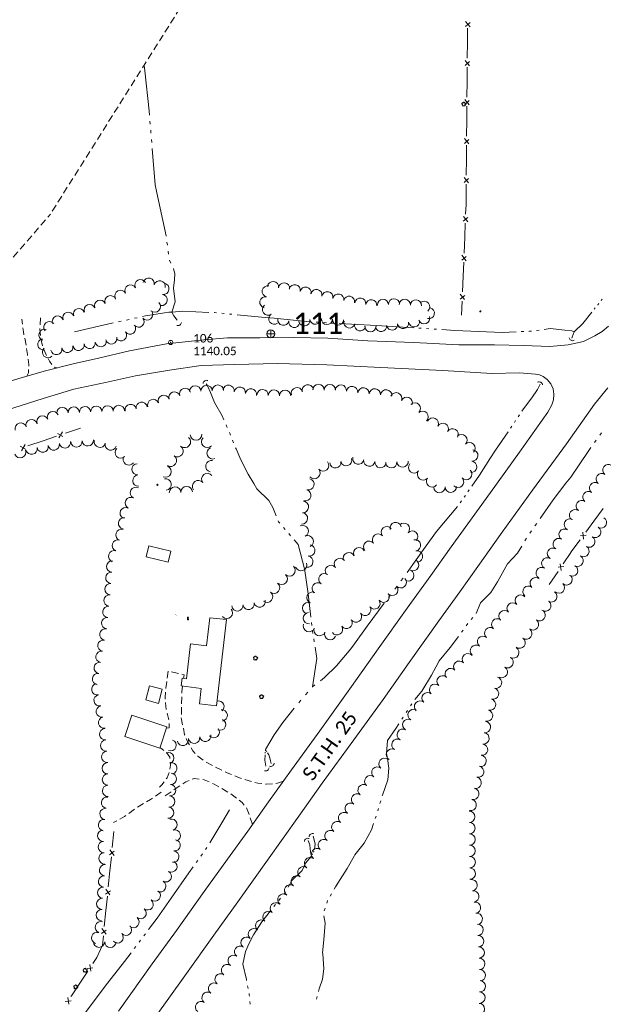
# Model space of a CAD drawing. Extents: x 296683 to 302265, y 46050 to 52727.
# Tile 10 of 26: x 298704 to 299118, y 48049 to 48746. Entities that reach past the tile are written whole.
import ezdxf
from ezdxf.enums import TextEntityAlignment as Align

# ---------------------------------------------------------------- set-up
doc = ezdxf.new("R2010")
doc.units = 0
doc.header["$MEASUREMENT"] = 0
for name, pattern in [('DGN Style 3', [37.5, 25, -12.5]), ('Echnl', [0.68, 0.25, -0.03, 0.02, -0.03, 0.02, -0.03, 0.02, -0.03, 0.25]), ('Wisdot3', [0.1875, 0.125, -0.0625])]:
    doc.linetypes.add(name, pattern=pattern)
for name, color, linetype, lineweight in [('Level 11', 7, 'Continuous', 25), ('Level 12', 241, 'Continuous', 25), ('Level 14', 1, 'Continuous', 25), ('Level 15', 40, 'Efen', 25), ('Level 17', 50, 'Wisdot3', 25), ('Level 18', 72, 'Etrel', 25), ('Level 19', 153, 'Echnl', 25), ('Level 4', 101, 'Continuous', 25)]:
    doc.layers.add(name, color=color, linetype=linetype, lineweight=lineweight)
doc.layers.add('Level 6', color=7, linetype='Continuous', lineweight=25, true_color=0xdfac20)
doc.styles.add('CalibriRegular', font='calibri.ttf')
doc.styles.add('Style-IGR_FONT_0', font='calibri.ttf')
doc.linetypes.add('Efen', pattern='A,0.105,-0.0325,[20,dgnlstyle-ewdotudls.shx,S=0.000293,R=0,X=0,Y=0],-0.0325,0.105', length=0.275)
doc.linetypes.add('Etrel', pattern='A,0,[14,dgnlstyle-ewdotudls.shx,S=0.00065925,R=0,X=0,Y=0],-0.082294', length=0.082294)

# ---------------------------------------------------------------- blocks, each defined once
blk = doc.blocks.new('PP')
at = {"layer": 'Level 6', "color": 40, "linetype": 'Continuous', "lineweight": 0}
for radius in [7.5, 0.96]:
    blk.add_circle((0, 0), radius, dxfattribs=at)
blk = doc.blocks.new('PHOTOC')
at = {"layer": 'Level 4', "color": 73, "linetype": 'Continuous', "lineweight": 0}
for p, q in [((-13.8, 0), (14.1, 0)), ((0.1, 14.1), (0.1, -13.8))]:
    blk.add_line(p, q, dxfattribs=at)
blk.add_circle((0.2, 0), 14, dxfattribs=at)
blk = doc.blocks.new('CULVRT')
at = {"layer": 'Level 15', "color": 40, "linetype": 'Continuous', "lineweight": 0}
blk.add_arc((10, 7.5), 12.5, 216.8804, 323.1199, dxfattribs=at)
blk = doc.blocks.new('CULVRT_1')
at = {"layer": 'Level 15', "color": 40, "linetype": 'Continuous', "lineweight": 0}
blk.add_arc((10, 7.5), 12.5, 216.8794, 323.1189, dxfattribs=at)
blk = doc.blocks.new('POLE')
at = {"layer": 'Level 14', "color": 20, "linetype": 'Continuous', "lineweight": 0}
for radius in [2.02, 1.52, 1.01, 0.502]:
    blk.add_circle((0, 0), radius, dxfattribs=at)
blk = doc.blocks.new('TREE')
at = {"layer": 'Level 18', "color": 93, "linetype": 'Continuous', "lineweight": 0}
for centre, radius, start, end in [((-4.5, 0.2), 2.78, 78.0714, 279.0825), ((-1.5, 4.3), 2.78, 1.3944, 209.1674), ((3.6, 2.4), 2.97, 278.4235, 139.6574), ((-2, -4.2), 2.61, 140.7796, 358.7122), ((3.5, -3.4), 2.97, 196.0743, 79.0476)]:
    blk.add_arc(centre, radius, start, end, dxfattribs=at)
blk = doc.blocks.new('CULVRT_4')
at = {"layer": 'Level 15', "color": 40, "linetype": 'Continuous', "lineweight": 0}
blk.add_arc((10, 7.5), 12.5, 216.8801, 323.1197, dxfattribs=at)
blk = doc.blocks.new('CULVRT_5')
at = {"layer": 'Level 15', "color": 40, "linetype": 'Continuous', "lineweight": 0}
blk.add_arc((10, 7.5), 12.5, 216.8789, 323.1185, dxfattribs=at)
blk = doc.blocks.new('CULVRT_6')
at = {"layer": 'Level 15', "color": 40, "linetype": 'Continuous', "lineweight": 0}
blk.add_arc((10, 7.5), 12.5, 216.8799, 323.1194, dxfattribs=at)
blk = doc.blocks.new('CULVRT_7')
at = {"layer": 'Level 15', "color": 40, "linetype": 'Continuous', "lineweight": 0}
blk.add_arc((10, 7.5), 12.5, 216.88, 323.1196, dxfattribs=at)
blk = doc.blocks.new('CULVRT_8')
at = {"layer": 'Level 15', "color": 40, "linetype": 'Continuous', "lineweight": 0}
blk.add_arc((10, 7.5), 12.5, 216.8795, 323.119, dxfattribs=at)
blk = doc.blocks.new('CULVRT_9')
at = {"layer": 'Level 15', "color": 40, "linetype": 'Continuous', "lineweight": 0}
blk.add_arc((10, 7.5), 12.5, 216.8797, 323.1192, dxfattribs=at)
blk = doc.blocks.new('TK5')
at = {"layer": 'Level 12', "color": 241, "linetype": 'Continuous', "lineweight": 0}
for p, q in [((8.7, 1.9), (1.6, 1.9)), ((1.7, -1.6), (8.8, -1.6))]:
    blk.add_line(p, q, dxfattribs=at)
for centre, start, end in [((1.7, 0.1), 93.5242, 269.5716), ((8.7, 0.1), 270.7061, 89.9568)]:
    blk.add_arc(centre, 1.75, start, end, dxfattribs=at)
blk = doc.blocks.new('TA')
at = {"layer": 'Level 12', "color": 241, "linetype": 'Continuous', "lineweight": 0, "style": 'Style-IGR_FONT_0'}
blk.add_text('T', height=6, rotation=360, dxfattribs=at).set_placement((-1.9, 0.2), align=Align.MIDDLE_LEFT)

msp = doc.modelspace()

# ---------------------------------------------------------------- linework, layer by layer
at = {"layer": 'Level 11', "color": 21, "linetype": 'Continuous', "lineweight": 13, "ltscale": 0.2, "flags": 128}
for points in [[(298834.58, 48519.54), (298851.24, 48520.95), (298874.26, 48521.05), (298898.03, 48521.24), (298922.52, 48520.79), (298950.75, 48518.84), (298983.41, 48517.66), (299015.41, 48516.15), (299040.65, 48515.99), (299061.17, 48515.64), (299079.77, 48514.89), (299092.92, 48515.98), (299103.65, 48518.53), (299111.8, 48522.43), (299117.04, 48525.43), (299121.49, 48529.39)], [(298834.58, 48519.54), (298808.1, 48516.87), (298781.74, 48511.81), (298759.78, 48506.63), (298741.98, 48502.6), (298721.24, 48497.4), (298702.58, 48491.9), (298683.43, 48486.36), (298666.94, 48480.92), (298652.49, 48475.95), (298636.94, 48470.16), (298619.94, 48464.29), (298602.34, 48457.48), (298591.72, 48453.74)], [(298856.43, 48502.1), (298832.73, 48501.47), (298810.21, 48498.21), (298786.04, 48494.13), (298764.75, 48489.44), (298742.42, 48484.58), (298720.68, 48478.07), (298699.82, 48471.4), (298681.49, 48465.85), (298664.69, 48460.48), (298649.03, 48455.16), (298633.43, 48449.1), (298617.57, 48443.14), (298598.73, 48436.22), (298582.93, 48430.38), (298567.33, 48424.33), (298565.69, 48423.67)], [(298856.43, 48502.1), (298886.42, 48502.84), (298921.67, 48501.85), (298960.03, 48500.11), (299004.01, 48497.99), (299038.66, 48495.79), (299058.37, 48496.34), (299069.57, 48495.31), (299072.44, 48494.73), (299075.15, 48493.63), (299077.87, 48491.53), (299080.46, 48488.49), (299082.15, 48484.9), (299082.73, 48481.18), (299082.53, 48477.2), (299081.36, 48473.61), (299078.47, 48468.42), (299058.34, 48439.99), (299037.79, 48411.57), (299021.74, 48389.31), (299009.96, 48373.03)], [(299028.79, 48358.92), (299046.08, 48383.3), (299067.64, 48413.07), (299091.65, 48445.96), (299111.47, 48473.96), (299120.98, 48485.54)], [(298773.95, 48043.94), (298797.87, 48077.41), (298815.07, 48101.21), (298834.84, 48128.81), (298851.43, 48151.67), (298865.69, 48171.46), (298880.39, 48192.26), (298896.73, 48214.84), (298916.7, 48242.68), (298939.22, 48273.99), (298958.14, 48300.62), (298978.78, 48329.56), (298995.4, 48352.58), (299009.96, 48373.03)], [(298799.54, 48039.02), (298821.05, 48068.96), (298841.74, 48097.8), (298858.67, 48121.37), (298879.72, 48150.86), (298901.9, 48182.14), (298918.42, 48205.47), (298940.8, 48236.28), (298961.58, 48264.89), (298980.15, 48290.97), (299001.26, 48320.43), (299016.14, 48341.15), (299028.79, 48358.92)]]:
    msp.add_lwpolyline(points, dxfattribs=at)
at = {"layer": 'Level 12', "color": 241, "linetype": 'Continuous', "lineweight": 13, "ltscale": 0.2, "flags": 128}
for points in [[(298793.63, 48365.84), (298809.37, 48362.08), (298811.23, 48369.82), (298795.49, 48373.58)], [(298843.53, 48260.21), (298850.67, 48321.35), (298838.88, 48322.73), (298836.55, 48302.81), (298825.14, 48304.15), (298822.26, 48279.5), (298819.08, 48279.87), (298818.43, 48274.35), (298832.73, 48272.68), (298831.44, 48261.62)], [(298802.29, 48262.05), (298805.06, 48272.11), (298796.09, 48274.58), (298793.32, 48264.52)], [(298808.36, 48245.52), (298783.49, 48253.78), (298778.45, 48238.58), (298803.31, 48230.32)]]:
    msp.add_lwpolyline(points, close=True, dxfattribs=at)
at = {"layer": 'Level 15', "color": 40, "linetype": 'Continuous', "lineweight": 0, "ltscale": 0.2}
for p, q in [((299020.11, 48741.7), (299023.28, 48744.43)), ((299023.32, 48741.49), (299020.15, 48745.21)), ((299023.01, 48713.86), (299019.84, 48717.58)), ((299019.8, 48714.07), (299022.98, 48716.81)), ((299022.71, 48686.23), (299019.54, 48689.96)), ((299019.5, 48686.44), (299022.67, 48689.18)), ((299022.5, 48658.61), (299019.31, 48662.32)), ((299019.28, 48658.8), (299022.45, 48661.55)), ((299019.08, 48631.17), (299022.24, 48633.92)), ((299022.29, 48630.98), (299019.1, 48634.69)), ((299018.47, 48603.6), (299021.73, 48606.25)), ((299021.68, 48603.31), (299018.62, 48607.12)), ((299017.35, 48576), (299020.61, 48578.64)), ((299020.55, 48575.7), (299017.5, 48579.51)), ((299016.23, 48548.39), (299019.49, 48551.03)), ((299019.43, 48548.09), (299016.37, 48551.9)), ((298730.9, 48453.21), (298734.58, 48451.1)), ((298731.78, 48450.07), (298734.27, 48454.35)), ((298704.38, 48444.23), (298708.06, 48442.11)), ((298705.26, 48441.09), (298707.76, 48445.37)), ((299103.21, 48383.33), (299103.6, 48378.5)), ((299105.68, 48381.31), (299101.53, 48380.95)), ((299089.8, 48359.04), (299085.68, 48358.5)), ((299087.26, 48360.96), (299087.85, 48356.14)), ((298767.63, 48154.77), (298771.09, 48157.24)), ((298770.86, 48154.27), (298767.99, 48158.32)), ((298764.79, 48126.84), (298768.26, 48129.32)), ((298768.02, 48126.34), (298765.16, 48130.4)), ((298761.96, 48098.92), (298765.42, 48101.4)), ((298765.19, 48098.42), (298762.32, 48102.48)), ((298754.36, 48072.2), (298753.72, 48077.12)), ((298751.74, 48074.15), (298755.96, 48074.72)), ((298736.23, 48050.74), (298740.44, 48051.37)), ((298738.87, 48048.82), (298738.16, 48053.74))]:
    msp.add_line(p, q, dxfattribs=at)
at = {"layer": 'Level 15', "color": 40, "linetype": 'Continuous', "lineweight": 0, "ltscale": 0.2, "flags": 128}
for points in [[(299021.47, 48730.49), (299021.58, 48740.36)], [(299021.35, 48719.26), (299021.47, 48730.49)], [(299021.17, 48702.86), (299021.28, 48712.73)], [(299021.04, 48691.63), (299021.17, 48702.86)], [(299020.9, 48675.23), (299020.97, 48684.96), (299020.97, 48685.1)], [(299020.81, 48664), (299020.9, 48675.23)], [(299020.69, 48647.6), (299020.76, 48657.47)], [(299020.6, 48636.37), (299020.69, 48647.6)], [(299020.48, 48619.97), (299020.55, 48629.84)], [(299020.17, 48608.75), (299020.45, 48615.52), (299020.48, 48619.97)], [(299019.51, 48592.36), (299019.91, 48602.23)], [(299019.05, 48581.14), (299019.51, 48592.36)], [(299018.38, 48564.75), (299018.78, 48574.62)], [(299017.93, 48553.53), (299018.38, 48564.75)], [(299017.26, 48537.14), (299017.66, 48547.01)], [(298736.38, 48453.48), (298747.16, 48457.13)], [(298709.86, 48444.49), (298720.64, 48448.14)], [(298720.64, 48448.14), (298730.11, 48451.35)], [(299117.71, 48400.08), (299111.09, 48391.12)], [(299111.09, 48391.12), (299105.27, 48383.23)], [(299101.42, 48378.02), (299094.8, 48369.06)], [(299094.8, 48369.06), (299094.72, 48368.95), (299089.31, 48360.95)], [(299085.69, 48355.58), (299079.46, 48346.35)], [(298769.67, 48159.88), (298770.82, 48171.22)], [(298767.99, 48143.3), (298769, 48153.28)], [(298766.83, 48131.96), (298767.99, 48143.3)], [(298765.15, 48115.38), (298766.16, 48125.36)], [(298764, 48104.04), (298765.15, 48115.38)], [(298761.29, 48087.73), (298762.65, 48090.8), (298763.33, 48097.44)], [(298755.93, 48077.71), (298758.7, 48081.87), (298761.29, 48087.73)], [(298746.69, 48063.85), (298752.25, 48072.2)], [(298740.36, 48054.36), (298740.69, 48054.86), (298746.69, 48063.85)]]:
    msp.add_lwpolyline(points, dxfattribs=at)
at = {"layer": 'Level 17', "color": 51, "linetype": 'DGN Style 3', "lineweight": 0, "ltscale": 0.2, "flags": 128}
for points in [[(298709.09, 48493.82), (298710.25, 48496.27), (298710.52, 48502.08), (298709.44, 48509.29), (298708.65, 48515.53), (298706.6, 48525.35), (298705.51, 48534.22)], [(298718.84, 48535.23), (298718.27, 48527.07), (298719.41, 48518.55), (298721.02, 48512.77), (298723, 48508.55), (298725.24, 48504.48), (298727.61, 48501.02), (298728.97, 48499.99), (298730.37, 48499.69)], [(298807.99, 48244.42), (298808.1, 48244.39), (298809.86, 48244.8), (298810.02, 48249.57), (298807.9, 48257.68), (298807.38, 48262.35), (298807.19, 48266.3), (298807.61, 48272.9), (298809.25, 48284.99), (298820.54, 48282.23), (298820.21, 48279.74)], [(298819.48, 48274.22), (298818.95, 48270.22), (298818.56, 48251.79), (298820.94, 48239.79), (298823.52, 48234), (298826.85, 48228.44), (298830.26, 48224.69), (298835.68, 48220.55), (298842.42, 48216.93), (298851.18, 48212.9), (298859.73, 48209.26), (298872.74, 48205.46), (298878.78, 48204.83), (298884.86, 48205.05), (298886.84, 48205.47), (298890.96, 48206.88)], [(298803.16, 48202.75), (298804.79, 48204.21), (298808.49, 48209.23), (298810.23, 48213.55), (298810.85, 48218.32), (298810.47, 48223.94), (298808.18, 48227.13), (298805.03, 48229.68), (298803.44, 48230.72)], [(298869.07, 48176.26), (298867.13, 48182.12), (298864.8, 48187.96), (298861.83, 48191.75), (298853.76, 48197.96), (298841.94, 48204.81), (298834.75, 48207.96), (298827.75, 48208.77), (298821.75, 48206.38), (298816.29, 48202.9), (298806.83, 48196.3)], [(298804.34, 48199.12), (298796.76, 48194.02), (298786.78, 48188.13), (298778.29, 48181.85), (298770.46, 48177.55)]]:
    msp.add_lwpolyline(points, dxfattribs=at)
at = {"layer": 'Level 18', "color": 93, "linetype": 'Continuous', "lineweight": 0, "ltscale": 0.2}
for centre, radius, start, end in [((298782.55, 48554.62), 3.99, 28.37217, 208.35685), ((298789.57, 48558.42), 3.99, 28.37217, 208.35685), ((298795.47, 48559.41), 3.99, 346.80857, 166.79325), ((298803.24, 48557.59), 3.99, 346.80857, 166.79325), ((298805.91, 48555.78), 3.99, 260.90306, 80.88774), ((298879.84, 48553.93), 3.94, 77.85286, 257.83754), ((298883.59, 48557.01), 3.94, 353.20097, 173.18565), ((298891.42, 48556.07), 3.94, 353.20097, 173.18565), ((298898.97, 48554.81), 3.94, 347.38139, 167.36607), ((298906.66, 48553.08), 3.94, 347.38139, 167.36607), ((298768.32, 48546.98), 3.99, 23.06342, 203.04809), ((298775.52, 48550.83), 3.99, 28.37217, 208.35685), ((298804.65, 48547.9), 3.99, 260.90306, 80.88774), ((298878.18, 48546.22), 3.94, 77.85286, 257.83754), ((298914.4, 48551.42), 3.94, 348.32011, 168.30479), ((298922.12, 48549.82), 3.94, 348.32011, 168.30479), ((298929.84, 48548.22), 3.94, 348.32011, 168.30479), ((298937.56, 48546.63), 3.94, 348.32011, 168.30479), ((298753.63, 48540.72), 3.99, 23.06342, 203.04809), ((298760.97, 48543.85), 3.99, 23.06342, 203.04809), ((298799.84, 48543.17), 3.99, 226.28155, 46.26623), ((298879.97, 48540.95), 3.94, 125.72489, 305.70957), ((298945.45, 48545.24), 3.94, 352.12934, 172.11401), ((298953.26, 48544.16), 3.94, 352.12934, 172.11401), ((298961.5, 48544.46), 3.94, 2.30613, 182.29081), ((298969.38, 48544.77), 3.94, 2.30613, 182.29081), ((298977.03, 48544.48), 3.94, 356.38429, 176.36897), ((298984.9, 48543.99), 3.94, 356.38429, 176.36897), ((298990.73, 48543.07), 3.94, 309.96433, 129.94901), ((298730.97, 48532.58), 3.99, 19.20327, 199.18794), ((298738.51, 48535.21), 3.99, 19.20327, 199.18794), ((298746.04, 48537.83), 3.99, 19.20327, 199.18794), ((298794.41, 48537.64), 3.99, 219.98117, 39.96584), ((298884.57, 48534.55), 3.94, 125.72489, 305.70957), ((298990.73, 48534.87), 3.94, 199.9729, 19.95758), ((298994.09, 48538.51), 3.94, 257.02602, 77.01069), ((298725.02, 48528.66), 3.99, 39.78098, 219.76566), ((298782.21, 48527.56), 3.99, 216.44926, 36.43393), ((298788.29, 48532.51), 3.99, 219.98117, 39.96584), ((298890.95, 48533.78), 3.94, 169.26691, 349.25158), ((298898.69, 48532.32), 3.94, 169.26691, 349.25158), ((298905.76, 48533.36), 3.94, 189.06124, 9.04592), ((298913.55, 48534.6), 3.94, 189.06124, 9.04592), ((298921.84, 48534.36), 3.94, 177.13192, 357.11659), ((298929.71, 48533.96), 3.94, 177.13192, 357.11659), ((298937.76, 48531.91), 3.94, 165.24262, 345.22729), ((298945.38, 48529.9), 3.94, 165.24262, 345.22729), ((298952.68, 48529.25), 3.94, 179.26049, 359.24517), ((298960.23, 48529.33), 3.94, 188.11647, 8.10115), ((298968.04, 48530.44), 3.94, 188.11647, 8.10115), ((298975.84, 48531.54), 3.94, 188.01597, 8.00064), ((298983.65, 48532.64), 3.94, 188.01597, 8.00064), ((298721.56, 48523.2), 3.99, 72.85872, 252.84339), ((298775.79, 48522.81), 3.99, 216.44926, 36.43393), ((298720.84, 48516.4), 3.99, 98.91611, 278.90079), ((298737.82, 48514.62), 3.99, 191.25621, 11.24089), ((298745.73, 48516.06), 3.99, 189.50508, 9.48976), ((298753.6, 48517.38), 3.99, 189.50508, 9.48976), ((298761.48, 48518.7), 3.99, 189.50508, 9.48976), ((298769.02, 48520.6), 3.99, 194.76986, 14.75454), ((298724.08, 48510.89), 3.99, 133.60014, 313.58482), ((298729.99, 48513.06), 3.99, 191.25621, 11.24089), ((298836.5, 48483.34), 4.01, 2.03488, 182.01956), ((298844.53, 48483.62), 4.01, 2.03488, 182.01956), ((298852.11, 48483.5), 4.01, 350.81809, 170.80277), ((298908.29, 48483.76), 4.04, 14.16512, 194.1498), ((298915.77, 48484.09), 4.04, 359.46094, 179.44562), ((298923.85, 48484.01), 4.04, 359.46094, 179.44562), ((298931.66, 48483.67), 4.04, 352.6406, 172.62528), ((298806.17, 48476.34), 4.01, 20.98798, 200.97266), ((298813.68, 48478.84), 4.01, 18.08079, 198.06547), ((298821.31, 48481.33), 4.01, 18.08079, 198.06547), ((298828.48, 48483.05), 4.01, 2.03488, 182.01956), ((298860.04, 48482.22), 4.01, 350.81809, 170.80277), ((298867.96, 48480.94), 4.01, 350.81809, 170.80277), ((298876.21, 48480.45), 4.01, 357.50221, 177.48689), ((298884.23, 48480.1), 4.01, 357.50221, 177.48689), ((298892.13, 48479.95), 4.04, 0.2208, 180.20548), ((298900.54, 48481.76), 4.04, 16.07108, 196.05576), ((298939.67, 48482.64), 4.04, 352.6406, 172.62528), ((298947.77, 48481.66), 4.04, 355.02497, 175.00965), ((298955.82, 48480.96), 4.04, 355.02497, 175.00965), ((298963.87, 48480.26), 4.04, 355.02497, 175.00965), ((298970.9, 48478.16), 4.04, 337.31049, 157.29517), ((298782.66, 48469.95), 4.01, 10.80107, 190.78575), ((298790.54, 48471.46), 4.01, 10.80107, 190.78575), ((298798.67, 48473.47), 4.01, 20.98798, 200.97266), ((298978.35, 48475.04), 4.04, 337.31049, 157.29517), ((298984.11, 48471.06), 4.04, 312.91644, 132.90112), ((298727.59, 48464.88), 4.01, 22.91056, 202.89524), ((298734.25, 48467.78), 4.01, 2.07354, 182.05821), ((298742.28, 48468.07), 4.01, 2.07354, 182.05821), ((298750.3, 48468.36), 4.01, 2.07354, 182.05821), ((298758.32, 48468.65), 4.01, 2.07354, 182.05821), ((298766.34, 48468.93), 4.01, 2.01684, 182.00152), ((298774.36, 48469.22), 4.01, 2.01684, 182.00152), ((298989.61, 48465.15), 4.04, 312.91644, 132.90112), ((298704.71, 48456.82), 4.01, 17.25376, 197.23844), ((298712.37, 48459.2), 4.01, 17.25376, 197.23844), ((298720.19, 48461.76), 4.01, 22.91056, 202.89524), ((298996.79, 48460.21), 4.04, 333.31663, 153.30131), ((299004, 48456.59), 4.04, 333.31663, 153.30131), ((298829.03, 48452.55), 4.11, 181.68722, 1.6719), ((299010.89, 48452.63), 4.04, 329.69222, 149.67689), ((299017.18, 48448.57), 4.04, 314.63319, 134.61786), ((298728.18, 48445.44), 4.01, 190.62179, 10.60646), ((298736.07, 48446.91), 4.01, 190.62179, 10.60646), ((298744.26, 48447.67), 4.01, 185.22884, 5.21352), ((298752.25, 48448.4), 4.01, 185.22884, 5.21352), ((298760.83, 48447.39), 4.01, 165.31388, 345.29856), ((298768.59, 48445.36), 4.01, 165.31388, 345.29856), ((298821.09, 48447.32), 4.11, 230.28248, 50.26716), ((298836.95, 48447.4), 4.11, 135.59147, 315.57615), ((299022.85, 48442.82), 4.04, 314.63319, 134.61786), ((298704.37, 48440.04), 4.01, 201.33628, 21.32096), ((298712.4, 48442.48), 4.01, 190.62179, 10.60646), ((298720.29, 48443.96), 4.01, 190.62179, 10.60646), ((298775.62, 48439.82), 4.01, 134.0695, 314.05418), ((298815.78, 48440.79), 4.11, 235.66644, 55.65112), ((298840.86, 48439.29), 4.11, 112.00728, 291.99196), ((299024.85, 48437.66), 4.04, 264.68754, 84.67222), ((298781.39, 48434.87), 4.01, 144.66969, 324.65436), ((298787.58, 48427.88), 4.01, 93.83207, 273.81675), ((298811.15, 48434), 4.11, 235.66644, 55.65112), ((298839.91, 48430.05), 4.11, 77.43202, 257.4167), ((298919.05, 48430.57), 4.06, 220.55884, 40.54352), ((298927.85, 48432.91), 4.06, 186.84902, 6.83369), ((298935.43, 48434.37), 4.06, 196.74915, 16.73383), ((298944.11, 48435.55), 4.04, 166.53056, 346.51524), ((298951.81, 48434.04), 4.04, 172.5929, 352.57758), ((298959.82, 48433), 4.04, 172.5929, 352.57758), ((298967.43, 48432.88), 4.04, 183.985, 3.96968), ((298975.49, 48433.44), 4.04, 183.985, 3.96968), ((298983.68, 48429.26), 4.04, 141.32793, 321.31261), ((299024.1, 48429.62), 4.04, 264.68754, 84.67222), ((298807.29, 48426.31), 4.11, 246.91685, 66.90153), ((298837.07, 48420.97), 4.11, 37.8789, 217.86358), ((298912.89, 48425.29), 4.06, 220.55884, 40.54352), ((298989.98, 48424.21), 4.04, 141.32793, 321.31261), ((299020.55, 48424.55), 4.04, 224.03993, 44.02461), ((299116.52, 48421), 3.97, 53.51789, 233.50257), ((299121.24, 48427.38), 3.97, 53.51789, 233.50257), ((298788.12, 48419.87), 4.01, 93.83207, 273.81675), ((298807.32, 48417.15), 4.11, 278.39961, 98.38429), ((298830.58, 48415.93), 4.11, 37.8789, 217.86358), ((298908.66, 48417.32), 4.06, 254.08392, 74.0686), ((298996.31, 48419.29), 4.04, 143.06171, 323.04639), ((299014.74, 48418.94), 4.04, 224.03993, 44.02461), ((299111.8, 48414.62), 3.97, 53.51789, 233.50257), ((298786.4, 48411.18), 4.01, 63.10581, 243.09049), ((298814.19, 48411.35), 4.11, 2.17924, 182.16391), ((298822.4, 48411.66), 4.11, 2.17924, 182.16391), ((298906.44, 48409.51), 4.06, 254.08392, 74.0686), ((299001.57, 48415.3), 4.04, 181.82799, 1.81266), ((299009.64, 48415.55), 4.04, 181.82799, 1.81266), ((299107.12, 48408.22), 3.97, 53.83476, 233.81943), ((298782.77, 48404.02), 4.01, 63.10581, 243.09049), ((298904.78, 48401.19), 4.06, 265.13289, 85.11756), ((299102.43, 48401.82), 3.97, 53.83476, 233.81943), ((298779.13, 48396.87), 4.01, 63.10581, 243.09049), ((298904.09, 48393.11), 4.06, 265.13289, 85.11756), ((299097.75, 48395.41), 3.97, 53.83476, 233.81943), ((298777.91, 48389.58), 4.01, 80.51324, 260.49791), ((298970.62, 48386.21), 4.03, 14.84245, 194.82713), ((298976.4, 48385.74), 4.03, 316.49294, 136.47762), ((299094.02, 48388.77), 3.97, 62.36077, 242.34545), ((299116.15, 48390.2), 3.97, 238.8767, 58.86137), ((298776.11, 48381.44), 4.01, 71.23703, 251.2217), ((298904.67, 48384.1), 4.06, 296.12665, 116.11133), ((298964.29, 48383.24), 4.03, 39.33459, 219.31927), ((298982.24, 48380.18), 4.03, 316.49294, 136.47762), ((299090.21, 48381.66), 3.97, 58.52347, 238.50814), ((299112.04, 48383.43), 3.97, 238.44585, 58.43053), ((298773.53, 48373.84), 4.01, 71.23703, 251.2217), ((298908.24, 48376.82), 4.06, 296.12665, 116.11133), ((298951.81, 48373.02), 4.03, 39.33459, 219.31927), ((298958.05, 48378.13), 4.03, 39.33459, 219.31927), ((298984.23, 48374.05), 4.03, 280.07311, 100.05779), ((299086.06, 48374.89), 3.97, 58.52347, 238.50814), ((299107.89, 48376.67), 3.97, 238.44585, 58.43053), ((298770.94, 48366.24), 4.01, 71.23703, 251.2217), ((298909.25, 48370.46), 4.06, 260.6192, 80.60388), ((298937.38, 48364.94), 4.03, 25.78348, 205.76816), ((298944.64, 48368.44), 4.03, 25.78348, 205.76816), ((298985.63, 48366.1), 4.03, 280.07311, 100.05779), ((299081.98, 48368.14), 3.97, 59.76055, 239.74523), ((299103.73, 48369.9), 3.97, 238.44585, 58.43053), ((298769.55, 48358.95), 4.01, 85.93679, 265.92146), ((298907.93, 48362.46), 4.06, 260.6192, 80.60388), ((298930.99, 48360.86), 4.03, 37.70419, 217.68887), ((298982.85, 48359.99), 4.03, 245.02661, 65.01128), ((299077.98, 48361.28), 3.97, 59.76055, 239.74523), ((299099.64, 48363.02), 3.97, 240.39353, 60.37821), ((298768.98, 48350.94), 4.01, 85.93679, 265.92146), ((298895.25, 48356.21), 4.06, 226.93796, 46.92264), ((298903.41, 48359.98), 4.06, 199.14148, 19.12616), ((298924.61, 48355.92), 4.03, 37.70419, 217.68887), ((298979.45, 48352.68), 4.03, 245.02661, 65.01128), ((299073.98, 48354.42), 3.97, 59.76055, 239.74523), ((299095.72, 48356.12), 3.97, 240.39353, 60.37821), ((298889.71, 48350.28), 4.06, 226.93796, 46.92264), ((298920.06, 48350.02), 4.03, 53.6339, 233.61857), ((298974.16, 48347.82), 4.03, 221.90994, 41.89462), ((299069.76, 48347.28), 3.97, 49.74187, 229.72655), ((299091.77, 48349.83), 3.97, 227.19454, 47.17921), ((298768.41, 48342.93), 4.01, 85.93679, 265.92146), ((298879.36, 48337.56), 4.06, 231.82048, 51.80516), ((298884.38, 48343.94), 4.06, 231.82048, 51.80516), ((298911.61, 48336.96), 4.03, 67.1507, 247.13538), ((298915.27, 48343.52), 4.03, 53.6339, 233.61857), ((298968.16, 48342.43), 4.03, 221.90994, 41.89462), ((299064.63, 48341.22), 3.97, 49.74187, 229.72655), ((299080.95, 48337.76), 3.97, 237.0503, 57.03498), ((299086.37, 48344.01), 3.97, 227.19454, 47.17921), ((298767.67, 48334.88), 4.01, 84.27074, 264.25542), ((298874.11, 48334.23), 4.06, 192.57814, 12.56282), ((298955.47, 48332.88), 4.03, 215.55739, 35.54206), ((298962.04, 48337.57), 4.03, 215.55739, 35.54206), ((299059.25, 48334.88), 4, 43.65461, 223.63929), ((299076.7, 48331.29), 3.97, 231.65405, 51.63873), ((298766.86, 48326.89), 4.01, 84.27074, 264.25542), ((298850.86, 48326.19), 4.06, 221.65364, 41.63832), ((298858.36, 48331.51), 4.06, 186.57112, 6.55579), ((298866.19, 48332.46), 4.06, 192.57814, 12.56282), ((298908.48, 48329.53), 4.03, 67.1507, 247.13538), ((298948.91, 48328.19), 4.03, 215.55739, 35.54206), ((299047.66, 48323.83), 4, 43.65461, 223.63929), ((299053.46, 48329.35), 4, 43.65461, 223.63929), ((299072.66, 48324.48), 4.02, 233.98068, 53.96536), ((298766.06, 48318.9), 4.01, 84.27074, 264.25542), ((298909.1, 48322.48), 4.03, 94.20551, 274.19018), ((298935.7, 48319.05), 4.03, 213.91791, 33.90259), ((298942.39, 48323.55), 4.03, 213.91791, 33.90259), ((299042.53, 48318.06), 4, 51.01212, 230.9968), ((299067.93, 48317.98), 4.02, 233.75587, 53.74054), ((298764.73, 48310.84), 4.01, 80.10188, 260.08656), ((298909.07, 48316.81), 4.03, 159.15649, 339.14116), ((298916.61, 48313.94), 4.03, 159.15649, 339.14116), ((298929, 48314.55), 4.03, 213.91791, 33.90259), ((299037.49, 48311.84), 4, 51.01212, 230.9968), ((299063.18, 48311.49), 4.02, 233.75587, 53.74054), ((298763.35, 48302.93), 4.01, 80.10188, 260.08656), ((298924.15, 48311.07), 4.03, 159.15649, 339.14116), ((299032.45, 48305.61), 4, 51.01212, 230.9968), ((299058.42, 48305.01), 4.02, 233.75587, 53.74054), ((298761.97, 48295.02), 4.01, 80.10188, 260.08656), ((299027.41, 48299.39), 4, 51.01212, 230.9968), ((299053.92, 48298.08), 4.02, 239.83146, 59.81613), ((299015.63, 48288.07), 4, 40.58209, 220.56676), ((299021.71, 48293.28), 4, 40.58209, 220.56676), ((299049.88, 48291.13), 4.02, 239.83146, 59.81613), ((298760.65, 48287.16), 4.01, 81.76375, 261.74843), ((299009.55, 48282.86), 4, 40.58209, 220.56676), ((299045.84, 48284.18), 4.02, 239.83146, 59.81613), ((298759.5, 48279.22), 4.01, 81.76375, 261.74843), ((299003.83, 48277.67), 4, 48.07137, 228.05605), ((299041.72, 48276.66), 4.02, 254.68626, 74.67094), ((298759.01, 48272.02), 4.01, 101.53207, 281.51675), ((298998.48, 48271.71), 4, 48.07137, 228.05605), ((299039.59, 48268.9), 4.02, 254.68626, 74.67094), ((298760.61, 48264.15), 4.01, 101.53207, 281.51675), ((298993.13, 48265.76), 4, 48.07137, 228.05605), ((299037.47, 48261.15), 4.02, 254.68626, 74.67094), ((298762.22, 48256.29), 4.01, 101.53207, 281.51675), ((298844.91, 48259.77), 4.01, 309.80006, 104.10452), ((298847.24, 48253.5), 4.01, 277.18341, 97.16808), ((298983.21, 48253.88), 4, 61.4213, 241.40598), ((298987.78, 48259.8), 4, 48.07137, 228.05605), ((299035.34, 48253.39), 4.02, 254.68626, 74.67094), ((298763.82, 48248.42), 4.01, 101.53207, 281.51675), ((298846.08, 48246.97), 4.01, 246.50664, 66.49132), ((298979.38, 48246.85), 4, 61.4213, 241.40598), ((298764.67, 48240.21), 4.01, 95.0813, 275.06597), ((298841.63, 48241.67), 4.01, 220.95352, 40.9382), ((298975.55, 48239.82), 4, 61.4213, 241.40598), ((299033.86, 48245.2), 4.02, 262.62407, 82.60875), ((298765.38, 48232.21), 4.01, 95.0813, 275.06597), ((298811.01, 48232.33), 4.01, 249.02693, 69.01161), ((298819.67, 48236.17), 4.01, 192.91307, 12.89774), ((298827.67, 48237.67), 4.01, 189.68616, 9.67084), ((298835.59, 48239.02), 4.01, 189.68616, 9.67084), ((298971.72, 48232.79), 4, 61.4213, 241.40598), ((299032.83, 48237.23), 4.02, 262.62407, 82.60875), ((298967.89, 48225.76), 4, 61.4213, 241.40598), ((299031.79, 48229.25), 4.02, 262.62407, 82.60875), ((298766.09, 48224.22), 4.01, 95.0813, 275.06597), ((298809.37, 48223.31), 4.01, 291.53525, 111.51993), ((298962.61, 48219.24), 4, 50.72509, 230.70977), ((299030.76, 48221.27), 4.02, 262.62407, 82.60875), ((298766.45, 48216.04), 4.01, 90.63308, 270.61776), ((298811.46, 48216.04), 4.01, 280.05701, 100.04169), ((298957.54, 48213.04), 4, 50.72509, 230.70977), ((299029.06, 48213.61), 4.02, 257.34919, 77.33387), ((298766.54, 48208.01), 4.01, 90.63308, 270.61776), ((298811.21, 48208.54), 4.01, 266.41275, 86.39743), ((298952.47, 48206.84), 4, 50.72509, 230.70977), ((299027.3, 48205.76), 4.02, 257.34919, 77.33387), ((298766.63, 48199.99), 4.01, 90.63308, 270.61776), ((298810.65, 48200.58), 4.01, 265.19315, 85.17783), ((298947.78, 48200.55), 4, 55.00028, 234.98496), ((299025.53, 48197.91), 4.02, 257.34919, 77.33387), ((298765.92, 48191.7), 4.01, 82.16378, 262.14845), ((298809.98, 48192.58), 4.01, 265.19315, 85.17783), ((298943.19, 48193.99), 4, 55.00028, 234.98496), ((298764.82, 48183.75), 4.01, 82.16378, 262.14845), ((298809.3, 48184.59), 4.01, 265.19315, 85.17783), ((298938.59, 48187.43), 4, 55.00028, 234.98496), ((299023.77, 48190.06), 4.02, 257.34919, 77.33387), ((298933.91, 48180.85), 4, 53.17683, 233.16151), ((299022.74, 48181.65), 4.02, 270.51968, 90.50436), ((298763.73, 48175.8), 4.01, 82.16378, 262.14845), ((298811.58, 48176.1), 4.01, 287.15895, 107.14363), ((298929.11, 48174.45), 4, 53.17683, 233.16151), ((299022.81, 48173.6), 4.02, 270.51968, 90.50436), ((298763.15, 48168.23), 4.01, 93.38443, 273.36911), ((298813.94, 48168.43), 4.01, 287.15895, 107.14363), ((298924.31, 48168.04), 4, 53.17683, 233.16151), ((299022.88, 48165.56), 4.02, 270.51968, 90.50436), ((298763.63, 48160.22), 4.01, 93.38443, 273.36911), ((298813.87, 48161.43), 4.01, 262.86889, 82.85357), ((298919.51, 48161.63), 4, 53.17683, 233.16151), ((299022.96, 48157.52), 4.02, 270.51968, 90.50436), ((298764.1, 48152.21), 4.01, 93.38443, 273.36911), ((298812.87, 48153.47), 4.01, 262.86889, 82.85357), ((298909.91, 48148.81), 4, 53.17683, 233.16151), ((298914.71, 48155.22), 4, 53.17683, 233.16151), ((299023.03, 48149.47), 4.02, 270.51968, 90.50436), ((298764.49, 48143.89), 4.01, 85.12972, 265.1144), ((298811.56, 48146.46), 4.01, 240.57393, 60.55861), ((298905.17, 48142.38), 4, 53.65073, 233.63541), ((299023.1, 48141.43), 4.02, 270.51968, 90.50436), ((298763.8, 48135.9), 4.01, 85.12972, 265.1144), ((298807.61, 48139.47), 4.01, 240.57393, 60.55861), ((298900.42, 48135.93), 4, 53.65073, 233.63541), ((298763.12, 48127.9), 4.01, 85.12972, 265.1144), ((298803.67, 48132.48), 4.01, 240.57393, 60.55861), ((298895.67, 48129.48), 4, 53.65073, 233.63541), ((299024.32, 48133.17), 4.02, 278.91075, 98.89543), ((298799.73, 48125.89), 4.01, 231.33154, 51.31622), ((298890.93, 48123.03), 4, 53.65073, 233.63541), ((299025.57, 48125.22), 4.02, 278.91075, 98.89543), ((298762.57, 48119.96), 4.01, 86.99425, 266.97893), ((298794.72, 48119.62), 4.01, 231.33154, 51.31622), ((298885.63, 48116.82), 4, 49.47499, 229.45967), ((299026.81, 48117.28), 4.02, 278.91075, 98.89543), ((298762.14, 48111.94), 4.01, 86.99425, 266.97893), ((298789.7, 48113.36), 4.01, 231.33154, 51.31622), ((298880.43, 48110.74), 4, 49.47499, 229.45967), ((299028.06, 48109.33), 4.02, 278.91075, 98.89543), ((298761.48, 48103.39), 4.01, 71.3065, 251.29118), ((298779.33, 48101.59), 4.01, 222.41544, 42.40011), ((298784.68, 48107.09), 4.01, 231.33154, 51.31622), ((298875.23, 48104.65), 4, 49.47499, 229.45967), ((299028.68, 48101.55), 4.02, 272.76928, 92.75396), ((298758.91, 48095.79), 4.01, 71.3065, 251.29118), ((298773.4, 48096.17), 4.01, 222.41544, 42.40011), ((298870.02, 48098.57), 4, 49.47499, 229.45967), ((299029.07, 48093.51), 4.02, 272.76928, 92.75396), ((298760.26, 48093.18), 4.01, 178.925, 358.90968), ((298768.28, 48093.03), 4.01, 178.925, 358.90968), ((298860.28, 48086.11), 4, 54.65809, 234.64277), ((298864.82, 48092.48), 4, 49.47499, 229.45967), ((298855.65, 48079.58), 4, 54.65809, 234.64277), ((299029.46, 48085.48), 4.02, 272.76928, 92.75396), ((298851.02, 48073.05), 4, 54.65809, 234.64277), ((299029.85, 48077.44), 4.02, 272.76928, 92.75396), ((298846.39, 48066.53), 4, 54.89557, 234.88025), ((299030.23, 48069.41), 4.02, 272.76928, 92.75396), ((298841.79, 48059.98), 4, 54.89557, 234.88025), ((299030.21, 48061.55), 4.02, 267.92327, 87.90794), ((298837.18, 48053.43), 4, 54.89557, 234.88025), ((299029.91, 48053.51), 4.02, 267.92327, 87.90794), ((298832.57, 48046.88), 4, 54.89557, 234.88025), ((299029.62, 48045.47), 4.02, 267.92327, 87.90794)]:
    msp.add_arc(centre, radius, start, end, dxfattribs=at)
at = {"layer": 'Level 19', "color": 161, "linetype": 'Continuous', "lineweight": 0, "ltscale": 0.2, "flags": 128}
for points in [[(298792.66, 48710.2), (298792.22, 48714.26)], [(298795.98, 48678.92), (298795.74, 48681.83), (298792.66, 48710.2)], [(298796.53, 48672.43), (298796.34, 48674.6)], [(298797.07, 48665.95), (298796.89, 48668.11)], [(298797.62, 48659.46), (298797.44, 48661.62)], [(298801.33, 48623.89), (298800.15, 48629.45), (298797.99, 48655.14)], [(298807.86, 48593.11), (298807.83, 48593.3), (298801.33, 48623.89)], [(298808.71, 48586.66), (298808.42, 48588.81)], [(298809.56, 48580.21), (298809.27, 48582.36)], [(298811.2, 48573.99), (298810.3, 48575.96)], [(298811.93, 48539.27), (298814.12, 48546.47), (298813.09, 48556.13), (298813.72, 48562.04), (298814.06, 48566.71), (298813.06, 48569.9), (298812.99, 48570.06)], [(299113.71, 48544.39), (299113.76, 48544.44), (299114.53, 48545.4)], [(299116.17, 48547.41), (299116.99, 48548.42)], [(298791, 48536.1), (298793.15, 48536.56), (298806.61, 48538.68), (298809.66, 48539.14), (298811.93, 48539.27), (298813.34, 48536.67), (298815.54, 48533.55)], [(298811.93, 48539.27), (298819.66, 48539.99), (298838.14, 48539.1)], [(298841.77, 48538.92), (298842.16, 48538.9), (298843.59, 48538.77)], [(298847.21, 48538.43), (298849.02, 48538.26)], [(298852.64, 48537.93), (298854.45, 48537.76)], [(298858.08, 48537.42), (298875.54, 48535.8), (298884.34, 48534.93)], [(299097.13, 48525.35), (299103.25, 48531.13), (299109.69, 48539.3)], [(299111.3, 48541.33), (299112.1, 48542.35)], [(298742.82, 48525.18), (298770.17, 48531.6)], [(298773.96, 48532.42), (298775.85, 48532.83)], [(298779.64, 48533.65), (298781.53, 48534.06)], [(298785.32, 48534.87), (298787.21, 48535.28)], [(298884.34, 48534.93), (298909.76, 48532.41), (298910.59, 48532.36)], [(298914.22, 48532.16), (298916.04, 48532.06)], [(298919.67, 48531.85), (298921.48, 48531.75)], [(298925.12, 48531.55), (298926.93, 48531.45)], [(298930.57, 48531.24), (298943.64, 48530.51), (298956.9, 48529.71)], [(298956.9, 48529.71), (298983.23, 48528.11)], [(298986.86, 48527.89), (298988.68, 48527.78)], [(298992.31, 48527.56), (298994.12, 48527.45)], [(298997.76, 48527.23), (298999.57, 48527.12)], [(299003.21, 48526.9), (299012.39, 48526.34), (299029.55, 48525.6)], [(299029.55, 48525.6), (299045.94, 48524.9), (299055.91, 48525.29)], [(299059.54, 48525.43), (299061.36, 48525.5)], [(299065, 48525.64), (299065.34, 48525.66), (299066.8, 48525.85)], [(299070.41, 48526.32), (299072.21, 48526.55)], [(299075.82, 48527.02), (299080.02, 48527.57), (299090.4, 48526.58), (299095.49, 48526.07), (299097.13, 48525.35), (299095.62, 48521.5), (299095.39, 48520.9)], [(298848.73, 48462.93), (298847.44, 48465.75), (298842.16, 48475.33), (298839.19, 48482.33), (298837.21, 48487.05), (298836.31, 48488.34)], [(299060.03, 48469.08), (299060.46, 48469.71), (299067.08, 48478.42), (299071.03, 48484.41), (299073.1, 48488.13)], [(299057.37, 48465.1), (299058.26, 48466.43)], [(298851.17, 48457.59), (298850.36, 48459.37)], [(299054.7, 48461.11), (299055.59, 48462.44)], [(298853.45, 48452.19), (298852.72, 48454)], [(299037.38, 48435.22), (299041.41, 48441.4), (299050.25, 48454.48)], [(299052.04, 48457.13), (299052.93, 48458.46)], [(299115.26, 48451.98), (299116.51, 48453.71)], [(298855.62, 48446.74), (298854.9, 48448.56)], [(299111.5, 48446.8), (299112.75, 48448.53)], [(298869.9, 48417.89), (298865.89, 48424.53), (298860.76, 48434.6), (298857.37, 48442.38), (298857.07, 48443.11)], [(299091.25, 48418), (299094.63, 48422.38), (299106.96, 48440.55), (299108.99, 48443.35)], [(299024.5, 48415.95), (299029.95, 48423.83), (299037.38, 48435.22)], [(298885.8, 48394.92), (298883.47, 48400.76), (298880.61, 48405.88), (298872.23, 48414.03), (298869.9, 48417.89)], [(299073.01, 48393), (299082.23, 48406.3), (299091.25, 48418)], [(299021.77, 48412.01), (299022.68, 48413.32)], [(299016.31, 48404.12), (299017.22, 48405.44)], [(299019.04, 48408.07), (299019.95, 48409.38)], [(298999.49, 48383.83), (299014.44, 48401.53)], [(298888.35, 48389.7), (298887.51, 48390.66), (298887.26, 48391.29)], [(298892.2, 48385.27), (298890.92, 48386.75)], [(298978.74, 48354.76), (298991.54, 48372.76), (298999.49, 48383.83)], [(299065.59, 48382.57), (299066.83, 48384.31)], [(299069.31, 48387.78), (299070.55, 48389.52)], [(298896.06, 48380.86), (298894.77, 48382.33)], [(298906.76, 48351.26), (298905.86, 48357.42), (298901.52, 48374.62), (298898.63, 48377.92)], [(299062.15, 48377.17), (299063.27, 48378.99)], [(299042.66, 48348.05), (299049.9, 48360.96), (299056.84, 48368.54), (299059.91, 48373.53)], [(298910.36, 48323.14), (298908.45, 48339.55), (298906.76, 48351.26)], [(298974.32, 48348.84), (298975.8, 48350.81)], [(299042.66, 48348.05), (299038.01, 48340.66), (299030.74, 48333.26), (299027.65, 48325.78)], [(298969.88, 48342.93), (298971.36, 48344.9)], [(298965.45, 48337.02), (298966.92, 48338.99)], [(298941.33, 48304.3), (298950.35, 48316.75), (298962.5, 48333.08)], [(299025.33, 48322.85), (299024.12, 48321.42)], [(298911.04, 48317.32), (298910.81, 48319.26)], [(298911.91, 48311.52), (298911.61, 48313.45)], [(299018.4, 48313.99), (299017.29, 48312.48)], [(299021.74, 48318.52), (299020.63, 48317.01)], [(298912.79, 48305.72), (298912.5, 48307.65)], [(299015.06, 48309.46), (299009.24, 48301.67), (299001.46, 48292.09), (298999, 48287.58)], [(298911.51, 48273.84), (298914.61, 48293.77), (298913.38, 48301.85)], [(298917.23, 48278.1), (298920.17, 48280.28), (298928.5, 48288.56), (298938.78, 48300.79), (298941.33, 48304.3)], [(298999, 48287.58), (298996, 48282.08), (298989.16, 48270.78), (298984.25, 48264.82)], [(298911.34, 48273.65), (298911.51, 48273.84), (298913.28, 48275.16)], [(298901.83, 48262.33), (298903.42, 48264.21)], [(298906.59, 48267.99), (298908.17, 48269.87)], [(298878.38, 48229.25), (298884.48, 48239.77), (298890.63, 48248.38), (298898.7, 48258.53)], [(298978.98, 48257.07), (298977.97, 48255.5)], [(298982.03, 48261.8), (298981.02, 48260.23)], [(298975.93, 48252.35), (298974.9, 48250.78)], [(298972.85, 48247.64), (298970.58, 48244.17), (298964.73, 48235.62), (298964.12, 48226.62), (298964.7, 48222.98)], [(298878.39, 48217.56), (298877.86, 48221.73), (298877.97, 48225.67)], [(298878.04, 48226.79), (298878.11, 48227.35)], [(298878.27, 48228.46), (298878.35, 48229.02)], [(298878.85, 48228.5), (298879.15, 48228.02)], [(298879.74, 48227.07), (298880.72, 48225.5), (298881.57, 48222.6), (298881.81, 48221.25), (298882.37, 48219.43)], [(298964.7, 48222.98), (298965.8, 48216.13), (298965.04, 48207.85), (298961.17, 48196.91), (298961.06, 48196.57)], [(298958.35, 48187.59), (298957.81, 48185.79)], [(298959.98, 48192.98), (298959.44, 48191.18)], [(298838.72, 48163.22), (298848.11, 48178.55), (298852.76, 48186.57)], [(298956.68, 48182.21), (298956.07, 48180.44)], [(298954.87, 48176.88), (298953.35, 48172.4), (298948.13, 48163.05), (298941.66, 48154.8), (298941.03, 48153.69)], [(298912.09, 48168.04), (298913.55, 48162.4), (298912.99, 48158.5)], [(298835.67, 48158.48), (298836.75, 48160), (298836.76, 48160.01)], [(298910.48, 48155.24), (298910.03, 48159.04), (298909.69, 48161.88), (298908.59, 48164.76)], [(298832.41, 48153.89), (298833.5, 48155.42)], [(298910.69, 48153.42), (298906.69, 48148.91), (298904.34, 48143.63), (298897.04, 48136.48), (298894.28, 48131.74)], [(298910.77, 48153.6), (298910.69, 48153.42), (298910.64, 48153.9)], [(298911.64, 48155.42), (298911.35, 48154.82)], [(298912.51, 48157.25), (298912.22, 48156.64)], [(298941.03, 48153.69), (298936.09, 48144.93), (298927.9, 48132.04), (298926.97, 48130.4)], [(298811.29, 48123.95), (298823.91, 48141.93), (298826.97, 48146.23)], [(298829.15, 48149.29), (298830.23, 48150.82)], [(298892.37, 48128.46), (298891.76, 48127.4), (298891.34, 48126.87)], [(298925.11, 48127.14), (298924.17, 48125.51)], [(298795.37, 48101.85), (298801.38, 48109.85), (298811.29, 48123.95)], [(298885.39, 48119.48), (298884.26, 48118.06), (298884.2, 48118)], [(298888.96, 48123.91), (298887.77, 48122.43)], [(298922.31, 48122.25), (298922.31, 48122.24), (298921.71, 48120.48)], [(298881.83, 48115.03), (298875.63, 48107.29), (298869.73, 48098.15), (298866.79, 48092.1)], [(298919.59, 48111.54), (298920.66, 48106.39), (298919.56, 48094.53), (298918.76, 48085.31), (298918.82, 48084.52)], [(298920.5, 48116.92), (298919.9, 48115.14)], [(298791.99, 48097.34), (298793.12, 48098.84)], [(298785.22, 48088.32), (298786.35, 48089.83)], [(298788.6, 48092.83), (298789.73, 48094.33)], [(298866.79, 48092.1), (298863.98, 48086.32), (298862.25, 48077.28), (298864.75, 48066.48), (298864.89, 48065.71)], [(298766.28, 48063.78), (298778.27, 48079.07), (298782.96, 48085.32)], [(298918.82, 48084.52), (298919.64, 48073.95), (298918.58, 48066.54), (298916.21, 48059.87), (298915.75, 48057.9)], [(298749.83, 48042.08), (298760.99, 48057.02), (298766.28, 48063.78)], [(298865.57, 48061.98), (298865.91, 48060.12)], [(298866.6, 48056.38), (298866.77, 48055.48), (298866.85, 48054.5)], [(298867.18, 48050.72), (298867.34, 48048.83)], [(298914.9, 48054.24), (298914.48, 48052.41)]]:
    msp.add_lwpolyline(points, dxfattribs=at)
at = {"layer": 'Level 4', "color": 73, "linetype": 'DGN Style 3', "lineweight": 0, "ltscale": 0.2, "flags": 128}
for points in [[(299332.84, 49573.58), (298725.65, 48608.44)], [(298026.89, 47801.31), (298725.65, 48608.44)]]:
    msp.add_lwpolyline(points, dxfattribs=at)

# ---------------------------------------------------------------- block references
at = {"layer": 'Level 12', "color": 241, "linetype": 'Continuous', "lineweight": 0}
for name, p, xscale, yscale, zscale, rotation in [('TA', (298814.88, 48324.56), 0.2, 0.2, 0.2, 54.40804512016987), ('TK5', (298823.38, 48321.13), 0.2000000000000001, 0.2000000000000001, 0.2000000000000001, 94.78107917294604)]:
    msp.add_blockref(name, p, dxfattribs=dict(at, xscale=xscale, yscale=yscale, zscale=zscale, rotation=rotation))
at = {"layer": 'Level 14', "color": 20, "linetype": 'Continuous', "lineweight": 0, "xscale": 0.2, "yscale": 0.2, "zscale": 0.2}
for p, rotation in [((299030.58, 48539.77), 54.46098854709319), ((298801.6, 48416.91), 54.40804512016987)]:
    msp.add_blockref('POLE', p, dxfattribs=dict(at, rotation=rotation))
at = {"layer": 'Level 15', "color": 40, "linetype": 'Continuous', "lineweight": 0}
for name, p, xscale, yscale, zscale, rotation in [('CULVRT_9', (298815.29, 48529.88), 0.2, 0.2, 0.2, 32.17670502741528), ('CULVRT_1', (299093.51, 48521.07), 0.2, 0.2, 0.2, 333.7039726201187), ('CULVRT_8', (298837.42, 48490.78), 0.2, 0.2, 0.2, 211.8717159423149), ('CULVRT', (299074.72, 48487.68), 0.2, 0.2, 0.2, 151.2175211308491), ('CULVRT_4', (298877.49, 48214.27), 0.2, 0.2, 0.2, 33.47935855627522), ('CULVRT_5', (298881.14, 48217.43), 0.2, 0.2, 0.2, 35.49772369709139), ('CULVRT_7', (298909.31, 48166.23), 0.2, 0.2, 0.2, 210.4080437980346), ('CULVRT_6', (298912.53, 48169.63), 0.1999999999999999, 0.1999999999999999, 0.1999999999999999, 211.5557965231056)]:
    msp.add_blockref(name, p, dxfattribs=dict(at, xscale=xscale, yscale=yscale, zscale=zscale, rotation=rotation))
at = {"layer": 'Level 18', "color": 93, "linetype": 'Continuous', "lineweight": 0, "xscale": 0.2, "yscale": 0.2, "zscale": 0.2}
for p, rotation in [((299018.9, 48686.66), 54.46098854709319), ((298871.18, 48294.09), 54.40804512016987), ((298875.45, 48266.75), 54.40804512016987), ((298750.33, 48072.89), 54.40804512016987), ((298743.75, 48061.12), 54.40804512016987)]:
    msp.add_blockref('TREE', p, dxfattribs=dict(at, rotation=rotation))
at = {"layer": 'Level 4', "color": 73, "linetype": 'Continuous', "lineweight": 0, "xscale": 0.2, "yscale": 0.2, "zscale": 0.2}
msp.add_blockref('PHOTOC', (298881.93, 48523.9), dxfattribs=at)
msp.add_blockref('PHOTOC', (298881.93, 48523.9), dxfattribs=at)
at = {"layer": 'Level 6', "color": 40, "linetype": 'Continuous', "lineweight": 0, "xscale": 0.2, "yscale": 0.2, "zscale": 0.2}
msp.add_blockref('PP', (298811, 48517.75), dxfattribs=at)
msp.add_blockref('PP', (298811, 48517.75), dxfattribs=at)

# ---------------------------------------------------------------- texts
at = {"layer": 'Level 11', "color": 21, "linetype": 'Continuous', "lineweight": 0, "style": 'CalibriRegular'}
msp.add_text('S.T.H. 25', height=10, rotation=54.69526, dxfattribs=at).set_placement((298911.75, 48206.43))
at = {"layer": 'Level 4', "color": 73, "linetype": 'Continuous', "lineweight": 0, "style": 'CalibriRegular'}
msp.add_text('111', height=15, dxfattribs=at).set_placement((298897.76, 48523.86))
msp.add_text('111', height=15, dxfattribs=at).set_placement((298897.76, 48523.86))
at = {"layer": 'Level 6', "color": 40, "linetype": 'Continuous', "lineweight": 0, "style": 'CalibriRegular'}
for s, p in [('106', (298827, 48517.75)), ('106', (298827, 48517.75)), ('1140.05', (298827, 48508.75)), ('1140.05', (298827, 48508.75))]:
    msp.add_text(s, height=6, dxfattribs=at).set_placement(p)

doc.saveas('drawing.dxf')
